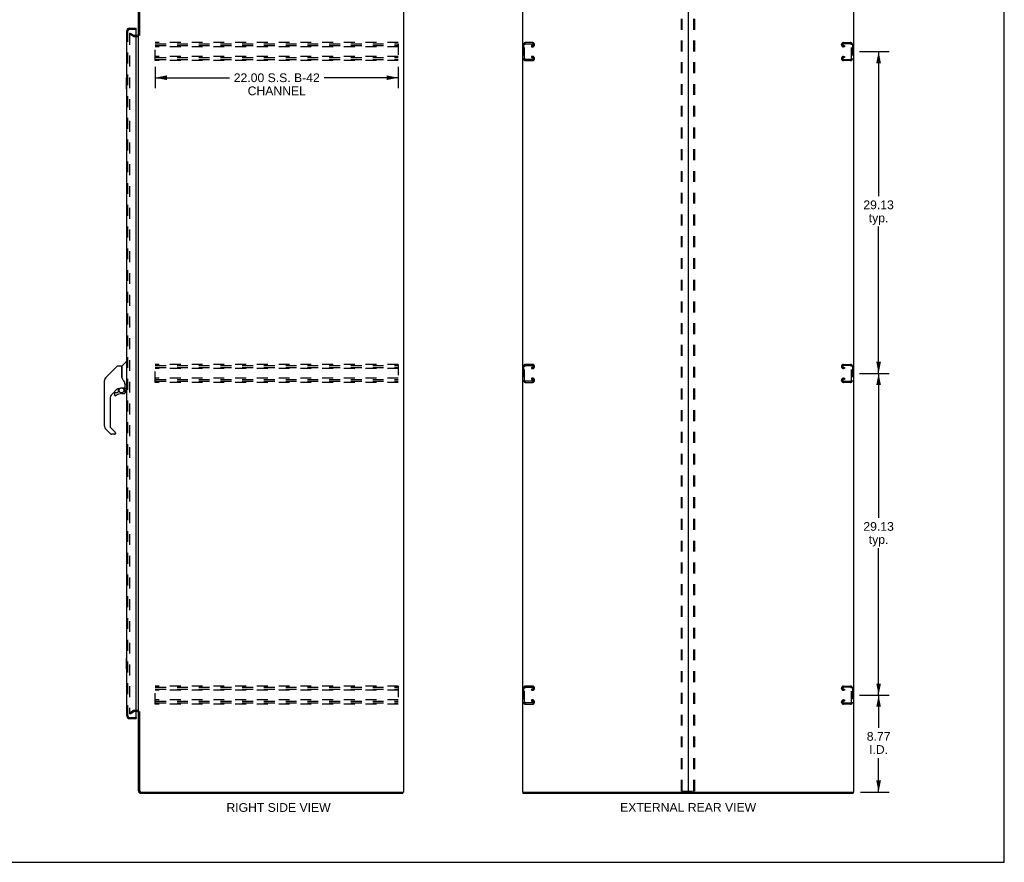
# Model space of a CAD drawing. Header units: inches. Extents: x 0 to 179, y 0 to 116.
# Tile 19 of 21: x 90 to 179, y 0 to 76. Entities that reach past the tile are written whole.
import ezdxf

# ---------------------------------------------------------------- set-up
doc = ezdxf.new("R2010")
doc.units = ezdxf.units.IN
doc.header["$LTSCALE"] = 9.842105
doc.header["$MEASUREMENT"] = 0
doc.linetypes.add('HIDDEN', pattern=[0.2, 0.1, -0.1])
doc.layers.get('0').update_dxf_attribs({"linetype": 'CONTINUOUS'})
for name, color, linetype in [('DEFAULT_2', 8, 'HIDDEN'), ('DIMENSIONS', 7, 'CONTINUOUS'), ('DOOR_ASSEMBLY', 7, 'CONTINUOUS')]:
    doc.layers.add(name, color=color, linetype=linetype)
doc.styles.get("Standard").update_dxf_attribs({"font": 'arial.ttf'})
doc.dimstyles.new('DIMSTYLE_1', dxfattribs={"dimtxt": 0.789474, "dimasz": 1.052632, "dimexe": 0.09, "dimexo": 0.07, "dimgap": 0.0375, "dimtad": 0, "dimtih": 1, "dimtoh": 1, "dimzin": 4, "dimdsep": 46, "dimtxsty": 'Standard', "dimblk": '_FILLED', "dimblk1": '_FILLED', "dimblk2": '_FILLED', "dimcen": 0.09, "dimadec": 3, "dimazin": 1, "dimtfac": 1, "dimtdec": 3, "dimtofl": 0, "dimtmove": 0, "dimatfit": 3, "dimldrblk": '_FILLED', "dimfxl": 0, "dimtolj": 1, "dimtzin": 4, "dimarcsym": 0})

# ---------------------------------------------------------------- blocks, each defined once
blk = doc.blocks.new('_FILLED')
at = {"color": 0, "linetype": 'ByBlock'}
blk.add_solid([(0, 0), (-1, 0.2), (-1, -0.2)], dxfattribs=at)
blk = doc.blocks.new('*D2')
at = {"layer": 'DIMENSIONS', "color": 2, "linetype": 'Continuous'}
for p, q in [((102.079, 72.01), (102.079, 70.068)), ((124.079, 72.01), (124.079, 70.068)), ((102.079, 71.016), (108.797, 71.016)), ((124.079, 71.016), (117.361, 71.016))]:
    blk.add_line(p, q, dxfattribs=at)
at = {"layer": 'DIMENSIONS', "color": 2, "linetype": 'Continuous', "xscale": 1.0526315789, "yscale": 1.0526315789, "zscale": 1.0526315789, "rotation": 180}
blk.add_blockref('_FILLED', (102.079, 71.016), dxfattribs=at)
at = {"layer": 'DIMENSIONS', "color": 2, "linetype": 'Continuous', "xscale": 1.0526315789, "yscale": 1.0526315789, "zscale": 1.0526315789}
blk.add_blockref('_FILLED', (124.079, 71.016), dxfattribs=at)
at = {"layer": 'DIMENSIONS', "color": 2, "linetype": 'Continuous', "insert": (113.079, 71.41), "char_height": 0.78947, "width": 7.77441, "attachment_point": 2, "line_spacing_factor": 0.9}
blk.add_mtext('22.00 S.S. B-42\\PCHANNEL', dxfattribs=at)
blk = doc.blocks.new('*D3')
at = {"layer": 'DIMENSIONS', "color": 2, "linetype": 'Continuous'}
for p, q in [((165.843, 15.129), (168.514, 15.129)), ((167.566, 15.129), (167.566, 12.185)), ((167.566, 6.358), (167.566, 9.422)), ((165.939, 6.358), (168.514, 6.358))]:
    blk.add_line(p, q, dxfattribs=at)
at = {"layer": 'DIMENSIONS', "color": 2, "linetype": 'Continuous', "xscale": 1.0526315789, "yscale": 1.0526315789, "zscale": 1.0526315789}
for p, rotation in [((167.566, 15.129), 90), ((167.566, 6.358), 270)]:
    blk.add_blockref('_FILLED', p, dxfattribs=dict(at, rotation=rotation))
at = {"layer": 'DIMENSIONS', "color": 2, "linetype": 'Continuous', "insert": (167.566, 11.79), "char_height": 0.7895, "width": 2.14537, "attachment_point": 2, "line_spacing_factor": 0.9}
blk.add_mtext('8.77\\PI.D.', dxfattribs=at)
blk = doc.blocks.new('*D4')
at = {"layer": 'DIMENSIONS', "color": 2, "linetype": 'Continuous'}
for p, q in [((165.843, 44.254), (168.514, 44.254)), ((167.566, 44.254), (167.566, 31.191)), ((167.566, 15.129), (167.566, 28.428)), ((165.843, 15.129), (168.514, 15.129))]:
    blk.add_line(p, q, dxfattribs=at)
at = {"layer": 'DIMENSIONS', "color": 2, "linetype": 'Continuous', "xscale": 1.0526315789, "yscale": 1.0526315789, "zscale": 1.0526315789}
for p, rotation in [((167.566, 44.254), 90), ((167.566, 15.129), 270)]:
    blk.add_blockref('_FILLED', p, dxfattribs=dict(at, rotation=rotation))
at = {"layer": 'DIMENSIONS', "color": 2, "linetype": 'Continuous', "insert": (167.566, 30.796), "char_height": 0.7895, "width": 2.75876, "attachment_point": 2, "line_spacing_factor": 0.9}
blk.add_mtext('29.13\\Ptyp.', dxfattribs=at)
blk = doc.blocks.new('*D5')
at = {"layer": 'DIMENSIONS', "color": 2, "linetype": 'Continuous'}
for p, q in [((165.843, 73.379), (168.514, 73.379)), ((167.566, 73.379), (167.566, 60.302)), ((167.566, 44.254), (167.566, 57.539)), ((165.843, 44.254), (168.514, 44.254))]:
    blk.add_line(p, q, dxfattribs=at)
at = {"layer": 'DIMENSIONS', "color": 2, "linetype": 'Continuous', "xscale": 1.0526315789, "yscale": 1.0526315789, "zscale": 1.0526315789}
for p, rotation in [((167.566, 73.379), 90), ((167.566, 44.254), 270)]:
    blk.add_blockref('_FILLED', p, dxfattribs=dict(at, rotation=rotation))
at = {"layer": 'DIMENSIONS', "color": 2, "linetype": 'Continuous', "insert": (167.566, 59.907), "char_height": 0.7895, "width": 2.75876, "attachment_point": 2, "line_spacing_factor": 0.9}
blk.add_mtext('29.13\\Ptyp.', dxfattribs=at)

msp = doc.modelspace()

# ---------------------------------------------------------------- linework, layer by layer
at = {"color": 7, "linetype": 'Continuous'}
for p, q in [((178.947, 0), (178.947, 115.789)), ((124.506, 6.358), (124.506, 6.254)), ((135.366, 6.358), (135.366, 6.254)), ((150.283, 6.358), (150.345, 6.358)), ((165.262, 6.358), (165.262, 6.254)), ((0, 0), (178.947, 0))]:
    msp.add_line(p, q, dxfattribs=at)
at = {"color": 3, "linetype": 'Continuous'}
for p, q in [((100.558, 74.858), (100.558, 78.028)), ((100.662, 78.028), (100.662, 74.843)), ((124.558, 78.15), (124.558, 6.358)), ((135.314, 78.15), (135.314, 6.358)), ((150.314, 78.119), (150.314, 6.39)), ((165.314, 6.358), (165.314, 78.15)), ((100.354, 74.858), (100.416, 74.858)), ((100.558, 13.702), (100.558, 74.806)), ((100.416, 13.65), (100.354, 13.65)), ((100.558, 6.48), (100.558, 13.65)), ((100.662, 13.665), (100.662, 6.48)), ((100.784, 6.358), (124.558, 6.358)), ((100.784, 6.254), (124.506, 6.254)), ((135.314, 6.358), (150.283, 6.358)), ((135.366, 6.254), (165.262, 6.254)), ((150.345, 6.358), (165.314, 6.358))]:
    msp.add_line(p, q, dxfattribs=at)
for centre, radius, start, end in [((100.416, 75.001), 0.142, 270, 360), ((100.416, 13.508), 0.142, 0, 90), ((100.784, 6.48), 0.226, 180, 270), ((100.784, 6.48), 0.122, 180, 270), ((150.283, 6.39), 0.0312, 270, 360), ((150.345, 6.39), 0.0312, 180, 270)]:
    msp.add_arc(centre, radius, start, end, dxfattribs=at)
at = {"layer": 'DEFAULT_2', "color": 8, "linetype": 'HIDDEN'}
for p, q in [((149.71, 6.472), (149.71, 78.037)), ((149.784, 6.472), (149.784, 78.037)), ((150.844, 6.472), (150.844, 78.037)), ((150.918, 6.472), (150.918, 78.037)), ((99.798, 75.059), (99.746, 74.969)), ((99.746, 74.989), (99.746, 13.52)), ((100.086, 74.772), (99.746, 74.969)), ((99.798, 75.059), (100.138, 74.862)), ((100.153, 74.858), (100.354, 74.858)), ((100.153, 74.754), (100.416, 74.754)), ((102.079, 72.567), (102.079, 74.192)), ((124.079, 74.192), (102.079, 74.192)), ((102.079, 74.088), (124.079, 74.088)), ((124.079, 74.088), (124.079, 72.671)), ((135.418, 74.012), (135.418, 72.747)), ((135.522, 72.761), (135.522, 73.998)), ((136.238, 74.192), (135.598, 74.192)), ((135.612, 74.088), (136.224, 74.088)), ((136.418, 73.997), (136.418, 74.012)), ((164.21, 73.997), (164.21, 74.012)), ((164.39, 74.192), (165.03, 74.192)), ((165.016, 74.088), (164.404, 74.088)), ((165.106, 72.761), (165.106, 73.998)), ((165.21, 74.012), (165.21, 72.747)), ((102.079, 73.921), (124.079, 73.921)), ((124.079, 73.817), (102.079, 73.817)), ((136.137, 73.921), (136.137, 73.817)), ((136.224, 73.921), (136.137, 73.921)), ((136.137, 73.817), (136.238, 73.817)), ((164.491, 73.817), (164.39, 73.817)), ((164.404, 73.921), (164.491, 73.921)), ((164.491, 73.921), (164.491, 73.817)), ((124.079, 72.942), (102.079, 72.942)), ((102.079, 72.838), (124.079, 72.838)), ((102.079, 72.671), (124.079, 72.671)), ((124.079, 72.567), (102.079, 72.567)), ((135.598, 72.567), (136.238, 72.567)), ((136.224, 72.671), (135.612, 72.671)), ((136.137, 72.942), (136.137, 72.838)), ((136.238, 72.942), (136.137, 72.942)), ((136.137, 72.838), (136.224, 72.838)), ((136.418, 72.747), (136.418, 72.762)), ((164.21, 72.747), (164.21, 72.762)), ((164.39, 72.942), (164.491, 72.942)), ((165.03, 72.567), (164.39, 72.567)), ((164.491, 72.838), (164.404, 72.838)), ((164.404, 72.671), (165.016, 72.671)), ((164.491, 72.942), (164.491, 72.838)), ((102.079, 43.442), (102.079, 45.067)), ((124.079, 45.067), (102.079, 45.067)), ((102.079, 44.963), (124.079, 44.963)), ((102.079, 44.796), (124.079, 44.796)), ((124.079, 44.692), (102.079, 44.692)), ((124.079, 45.067), (124.079, 43.442)), ((135.418, 44.887), (135.418, 43.622)), ((135.522, 43.636), (135.522, 44.873)), ((136.238, 45.067), (135.598, 45.067)), ((135.612, 44.963), (136.224, 44.963)), ((136.137, 44.796), (136.137, 44.692)), ((136.224, 44.796), (136.137, 44.796)), ((136.137, 44.692), (136.238, 44.692)), ((136.418, 44.872), (136.418, 44.887)), ((164.21, 44.872), (164.21, 44.887)), ((164.39, 45.067), (165.03, 45.067)), ((164.491, 44.692), (164.39, 44.692)), ((165.016, 44.963), (164.404, 44.963)), ((164.404, 44.796), (164.491, 44.796)), ((164.491, 44.796), (164.491, 44.692)), ((165.106, 43.636), (165.106, 44.873)), ((165.21, 44.887), (165.21, 43.622)), ((124.079, 43.817), (102.079, 43.817)), ((102.079, 43.713), (124.079, 43.713)), ((136.137, 43.817), (136.137, 43.713)), ((136.238, 43.817), (136.137, 43.817)), ((136.137, 43.713), (136.224, 43.713)), ((164.39, 43.817), (164.491, 43.817)), ((164.491, 43.713), (164.404, 43.713)), ((164.491, 43.817), (164.491, 43.713)), ((102.079, 43.546), (124.079, 43.546)), ((124.079, 43.442), (102.079, 43.442)), ((135.598, 43.442), (136.238, 43.442)), ((136.224, 43.546), (135.612, 43.546)), ((136.418, 43.622), (136.418, 43.637)), ((164.21, 43.622), (164.21, 43.637)), ((165.03, 43.442), (164.39, 43.442)), ((164.404, 43.546), (165.016, 43.546)), ((124.079, 15.942), (102.079, 15.942)), ((102.079, 14.317), (102.079, 15.942)), ((102.079, 15.838), (124.079, 15.838)), ((102.079, 15.671), (124.079, 15.671)), ((124.079, 15.567), (102.079, 15.567)), ((124.079, 15.942), (124.079, 14.317)), ((135.418, 15.762), (135.418, 14.497)), ((135.522, 14.511), (135.522, 15.748)), ((136.238, 15.942), (135.598, 15.942)), ((135.612, 15.838), (136.224, 15.838)), ((136.224, 15.671), (136.137, 15.671)), ((136.137, 15.671), (136.137, 15.567)), ((136.137, 15.567), (136.238, 15.567)), ((136.418, 15.747), (136.418, 15.762)), ((164.21, 15.747), (164.21, 15.762)), ((164.39, 15.942), (165.03, 15.942)), ((164.491, 15.567), (164.39, 15.567)), ((165.016, 15.838), (164.404, 15.838)), ((164.404, 15.671), (164.491, 15.671)), ((164.491, 15.671), (164.491, 15.567)), ((165.106, 14.511), (165.106, 15.748)), ((165.21, 15.762), (165.21, 14.497)), ((124.079, 14.692), (102.079, 14.692)), ((102.079, 14.588), (124.079, 14.588)), ((102.079, 14.421), (124.079, 14.421)), ((124.079, 14.317), (102.079, 14.317)), ((135.598, 14.317), (136.238, 14.317)), ((136.224, 14.421), (135.612, 14.421)), ((136.238, 14.692), (136.137, 14.692)), ((136.137, 14.692), (136.137, 14.588)), ((136.137, 14.588), (136.224, 14.588)), ((136.418, 14.497), (136.418, 14.512)), ((164.21, 14.497), (164.21, 14.512)), ((164.39, 14.692), (164.491, 14.692)), ((165.03, 14.317), (164.39, 14.317)), ((164.491, 14.588), (164.404, 14.588)), ((164.404, 14.421), (165.016, 14.421)), ((164.491, 14.692), (164.491, 14.588)), ((99.746, 13.54), (100.086, 13.736)), ((99.798, 13.45), (99.746, 13.54)), ((99.798, 13.45), (100.138, 13.646)), ((100.416, 13.754), (100.153, 13.754)), ((100.354, 13.65), (100.153, 13.65)), ((149.731, 6.442), (150.897, 6.442))]:
    msp.add_line(p, q, dxfattribs=at)
for points in [[(99.763, 75.009), (99.761, 75.009), (99.76, 75.008), (99.758, 75.008), (99.756, 75.007), (99.754, 75.006), (99.752, 75.004), (99.751, 75.003), (99.75, 75.001), (99.749, 74.999), (99.748, 74.997), (99.747, 74.995), (99.746, 74.993), (99.746, 74.991), (99.746, 74.989)], [(99.771, 75.007), (99.769, 75.008), (99.767, 75.008), (99.765, 75.009), (99.763, 75.009), (99.763, 75.009)], [(99.746, 13.52), (99.746, 13.518), (99.746, 13.515), (99.747, 13.513)], [(99.763, 13.5), (99.761, 13.5), (99.76, 13.5), (99.758, 13.501), (99.756, 13.502), (99.754, 13.503), (99.752, 13.504), (99.751, 13.506), (99.75, 13.507), (99.749, 13.509), (99.748, 13.511), (99.747, 13.513)], [(99.771, 13.502), (99.769, 13.501), (99.767, 13.5), (99.765, 13.5), (99.763, 13.5), (99.763, 13.5)], [(149.731, 6.442), (149.726, 6.443), (149.721, 6.446), (149.716, 6.451), (149.713, 6.457), (149.711, 6.464), (149.71, 6.472)], [(149.784, 6.472), (149.784, 6.464), (149.786, 6.457), (149.79, 6.451), (149.794, 6.446), (149.799, 6.443), (149.805, 6.442)], [(150.823, 6.442), (150.829, 6.443), (150.834, 6.446), (150.838, 6.451), (150.841, 6.457), (150.844, 6.464), (150.844, 6.472)], [(150.918, 6.472), (150.917, 6.464), (150.915, 6.457), (150.912, 6.451), (150.907, 6.446), (150.902, 6.443), (150.897, 6.442)]]:
    msp.add_lwpolyline(points, dxfattribs=at)
for centre, radius, start, end in [((100.416, 75.001), 0.246, 270, 360), ((100.153, 74.888), 0.134, 240, 270), ((100.153, 74.888), 0.03, 240, 270), ((135.598, 74.012), 0.18, 90, 180), ((135.612, 73.998), 0.09, 90, 180), ((136.224, 73.998), 0.09, 0, 90), ((136.224, 74.011), 0.09, 270, 351.78079), ((136.238, 74.012), 0.18, 0, 90), ((136.238, 73.997), 0.18, 270, 360), ((164.39, 74.012), 0.18, 90, 180), ((164.39, 73.997), 0.18, 180, 270), ((164.404, 73.998), 0.09, 90, 180), ((164.404, 74.011), 0.09, 188.21921, 270), ((165.016, 73.998), 0.09, 0, 90), ((165.03, 74.012), 0.18, 0, 90), ((135.598, 72.747), 0.18, 180, 270), ((135.612, 72.761), 0.09, 180, 270), ((136.224, 72.748), 0.09, 0, 90), ((136.224, 72.761), 0.09, 270, 351.78079), ((136.238, 72.762), 0.18, 0, 90), ((136.238, 72.747), 0.18, 270, 360), ((164.39, 72.762), 0.18, 90, 180), ((164.39, 72.747), 0.18, 180, 270), ((164.404, 72.748), 0.09, 90, 180), ((164.404, 72.761), 0.09, 188.21921, 270), ((165.016, 72.761), 0.09, 270, 360), ((165.03, 72.747), 0.18, 270, 360), ((135.598, 44.887), 0.18, 90, 180), ((135.612, 44.873), 0.09, 90, 180), ((136.224, 44.873), 0.09, 0, 90), ((136.224, 44.886), 0.09, 270, 351.78079), ((136.238, 44.887), 0.18, 0, 90), ((136.238, 44.872), 0.18, 270, 360), ((164.39, 44.887), 0.18, 90, 180), ((164.39, 44.872), 0.18, 180, 270), ((164.404, 44.873), 0.09, 90, 180), ((164.404, 44.886), 0.09, 188.21921, 270), ((165.016, 44.873), 0.09, 0, 90), ((165.03, 44.887), 0.18, 0, 90), ((136.224, 43.623), 0.09, 0, 90), ((136.238, 43.637), 0.18, 0, 90), ((164.39, 43.637), 0.18, 90, 180), ((164.404, 43.623), 0.09, 90, 180), ((135.598, 43.622), 0.18, 180, 270), ((135.612, 43.636), 0.09, 180, 270), ((136.224, 43.636), 0.09, 270, 351.78079), ((136.238, 43.622), 0.18, 270, 360), ((164.39, 43.622), 0.18, 180, 270), ((164.404, 43.636), 0.09, 188.21921, 270), ((165.016, 43.636), 0.09, 270, 360), ((165.03, 43.622), 0.18, 270, 360), ((135.598, 15.762), 0.18, 90, 180), ((135.612, 15.748), 0.09, 90, 180), ((136.224, 15.748), 0.09, 0, 90), ((136.224, 15.761), 0.09, 270, 351.78079), ((136.238, 15.762), 0.18, 0, 90), ((136.238, 15.747), 0.18, 270, 360), ((164.39, 15.762), 0.18, 90, 180), ((164.39, 15.747), 0.18, 180, 270), ((164.404, 15.748), 0.09, 90, 180), ((164.404, 15.761), 0.09, 188.21921, 270), ((165.016, 15.748), 0.09, 0, 90), ((165.03, 15.762), 0.18, 0, 90), ((135.598, 14.497), 0.18, 180, 270), ((135.612, 14.511), 0.09, 180, 270), ((136.224, 14.498), 0.09, 0, 90), ((136.224, 14.511), 0.09, 270, 351.78079), ((136.238, 14.512), 0.18, 0, 90), ((136.238, 14.497), 0.18, 270, 360), ((164.39, 14.512), 0.18, 90, 180), ((164.39, 14.497), 0.18, 180, 270), ((164.404, 14.498), 0.09, 90, 180), ((164.404, 14.511), 0.09, 188.21921, 270), ((165.016, 14.511), 0.09, 270, 360), ((165.03, 14.497), 0.18, 270, 360), ((100.153, 13.62), 0.134, 90, 120), ((100.153, 13.62), 0.03, 90, 120), ((100.416, 13.508), 0.246, 0, 90)]:
    msp.add_arc(centre, radius, start, end, dxfattribs=at)
at = {"layer": 'DOOR_ASSEMBLY', "color": 3, "linetype": 'Continuous'}
for p, q in [((99.5, 13.251), (99.5, 75.258)), ((99.747, 75.504), (100.354, 75.504)), ((100.354, 13.128), (100.354, 75.38)), ((99.747, 13.004), (100.354, 13.004))]:
    msp.add_line(p, q, dxfattribs=at)
at = {"layer": 'DOOR_ASSEMBLY', "color": 8, "linetype": 'HIDDEN'}
for p, q in [((99.604, 13.251), (99.604, 75.258)), ((99.747, 75.4), (100.334, 75.4)), ((99.747, 13.108), (100.334, 13.108))]:
    msp.add_line(p, q, dxfattribs=at)
at = {"layer": 'DOOR_ASSEMBLY', "color": 7, "linetype": 'Continuous'}
for p, q in [((100.354, 75.4), (100.334, 75.4)), ((100.354, 75.4), (100.354, 75.504)), ((99.44, 70.989), (99.44, 70.019)), ((99.5, 71.004), (99.455, 71.004)), ((99.487, 70.904), (99.487, 70.104)), ((99.455, 70.004), (99.5, 70.004)), ((98.643, 44.92), (97.6, 43.877)), ((98.698, 44.943), (99.052, 44.943)), ((99.059, 44.935), (99.059, 43.891)), ((99.067, 43.879), (99.067, 44.931)), ((99.076, 44.952), (99.371, 45.247)), ((99.453, 45.258), (99.399, 45.258)), ((99.461, 45.25), (99.461, 42.884)), ((99.461, 45.199), (99.5, 45.199)), ((97.533, 43.788), (97.533, 43.787)), ((97.6, 43.877), (97.905, 44.183)), ((97.905, 44.183), (97.905, 44.183)), ((99.079, 43.847), (99.06, 43.9)), ((99.108, 43.781), (99.079, 43.847)), ((97.478, 43.016), (97.478, 43.603)), ((97.485, 39.496), (97.485, 43.599)), ((98.665, 42.875), (98.169, 42.38)), ((98.709, 42.873), (98.709, 42.589)), ((98.747, 42.876), (98.823, 42.876)), ((99.02, 42.948), (99.315, 42.948)), ((99.216, 42.948), (99.281, 42.882)), ((99.276, 42.877), (99.273, 42.875)), ((99.335, 43.323), (99.334, 43.346)), ((99.335, 43.323), (99.335, 42.967)), ((99.343, 43.322), (99.343, 43.325)), ((99.343, 43.32), (99.343, 43.322)), ((99.343, 43.317), (99.343, 43.32)), ((99.343, 42.916), (99.343, 43.317)), ((99.382, 42.876), (99.453, 42.876)), ((99.461, 42.935), (99.5, 42.935)), ((97.996, 41.962), (97.996, 39.411)), ((98.394, 42.427), (98.394, 42.308)), ((98.397, 42.299), (98.396, 42.308)), ((98.405, 42.308), (98.396, 42.308)), ((98.473, 42.231), (98.464, 42.231)), ((98.625, 42.506), (98.473, 42.506)), ((98.482, 42.231), (98.473, 42.231)), ((98.49, 42.233), (98.482, 42.231)), ((98.499, 42.235), (98.49, 42.233)), ((98.507, 42.239), (98.499, 42.235)), ((98.515, 42.243), (98.507, 42.239)), ((98.522, 42.248), (98.515, 42.243)), ((98.706, 42.581), (98.634, 42.509)), ((99.024, 42.427), (99.26, 42.427)), ((99.328, 42.743), (99.337, 42.743)), ((99.337, 42.506), (99.328, 42.506)), ((99.339, 42.743), (99.339, 42.506)), ((98.02, 39.355), (98.451, 38.924)), ((98.052, 38.766), (97.6, 39.218)), ((98.39, 38.742), (98.108, 38.742)), ((98.469, 38.881), (98.469, 38.821)), ((99.44, 18.489), (99.44, 17.519)), ((99.5, 18.504), (99.455, 18.504)), ((99.487, 18.404), (99.487, 17.604)), ((99.455, 17.504), (99.5, 17.504)), ((100.334, 13.108), (100.354, 13.108)), ((100.354, 13.108), (100.354, 13.004))]:
    msp.add_line(p, q, dxfattribs=at)
for points in [[(99.485, 70.94), (99.486, 70.935), (99.486, 70.929), (99.487, 70.923), (99.487, 70.917), (99.487, 70.911), (99.487, 70.904)], [(99.487, 70.104), (99.487, 70.098), (99.487, 70.092), (99.487, 70.086), (99.486, 70.08), (99.486, 70.074), (99.485, 70.068)], [(98.643, 44.92), (98.65, 44.927), (98.659, 44.933), (98.668, 44.937), (98.678, 44.941), (98.688, 44.943), (98.698, 44.943)], [(97.6, 43.877), (97.579, 43.854), (97.553, 43.821), (97.531, 43.785), (97.513, 43.747), (97.5, 43.707), (97.492, 43.676)], [(97.511, 43.74), (97.5, 43.707), (97.498, 43.701)], [(99.059, 44.061), (99.06, 44.062), (99.06, 44.063), (99.061, 44.064), (99.063, 44.066), (99.066, 44.067), (99.067, 44.068)], [(99.282, 43.493), (99.231, 43.566), (99.183, 43.643), (99.142, 43.714), (99.108, 43.781)], [(98.824, 42.876), (98.829, 42.877), (98.832, 42.878), (98.835, 42.879), (98.838, 42.881), (98.841, 42.882), (98.844, 42.884), (98.847, 42.886), (98.85, 42.888), (98.858, 42.894)], [(98.858, 42.894), (98.863, 42.897), (98.868, 42.9), (98.874, 42.903), (98.88, 42.907), (98.887, 42.911), (98.894, 42.915), (98.902, 42.919), (98.91, 42.923), (98.919, 42.927), (98.929, 42.931), (98.94, 42.935), (98.951, 42.938), (98.963, 42.941), (98.976, 42.944), (98.989, 42.946), (99.002, 42.947), (99.016, 42.948), (99.02, 42.948)], [(99.328, 42.743), (99.327, 42.758), (99.325, 42.772), (99.323, 42.787), (99.319, 42.801), (99.314, 42.814), (99.307, 42.828), (99.3, 42.84), (99.292, 42.852), (99.283, 42.864), (99.273, 42.875)], [(99.28, 42.881), (99.28, 42.881), (99.279, 42.88), (99.279, 42.88), (99.278, 42.879), (99.276, 42.877)], [(99.28, 42.881), (99.29, 42.87), (99.3, 42.858), (99.308, 42.845), (99.316, 42.832), (99.322, 42.818), (99.327, 42.803), (99.331, 42.789), (99.334, 42.774), (99.336, 42.759), (99.337, 42.743)], [(99.334, 43.346), (99.329, 43.381), (99.32, 43.415), (99.308, 43.447), (99.293, 43.476), (99.282, 43.493)], [(99.335, 43.278), (99.335, 43.277), (99.337, 43.273), (99.338, 43.269), (99.339, 43.266)], [(99.338, 43.266), (99.34, 43.259), (99.341, 43.253), (99.342, 43.246), (99.342, 43.24), (99.343, 43.233), (99.343, 43.226)], [(98.464, 42.231), (98.456, 42.233), (98.447, 42.235), (98.44, 42.238), (98.432, 42.243), (98.425, 42.248), (98.419, 42.253), (98.413, 42.26), (98.408, 42.267), (98.404, 42.274), (98.4, 42.282), (98.398, 42.291), (98.397, 42.299)], [(98.405, 42.308), (98.405, 42.3), (98.407, 42.292), (98.409, 42.285), (98.412, 42.278), (98.415, 42.271), (98.42, 42.265), (98.425, 42.259), (98.431, 42.254), (98.437, 42.25), (98.444, 42.246), (98.451, 42.243), (98.458, 42.241), (98.466, 42.24), (98.473, 42.24), (98.481, 42.24), (98.489, 42.242), (98.496, 42.244), (98.503, 42.247), (98.51, 42.251), (98.516, 42.255)], [(99.337, 42.506), (99.336, 42.497), (99.335, 42.489), (99.332, 42.48), (99.329, 42.472), (99.325, 42.465), (99.32, 42.458), (99.314, 42.452), (99.308, 42.446), (99.301, 42.441), (99.293, 42.437), (99.286, 42.433), (99.277, 42.431), (99.269, 42.43), (99.26, 42.429)], [(99.26, 42.438), (99.268, 42.438), (99.275, 42.44), (99.282, 42.442), (99.289, 42.445), (99.296, 42.448), (99.302, 42.453), (99.308, 42.458), (99.313, 42.463), (99.317, 42.47), (99.321, 42.476), (99.324, 42.483), (99.326, 42.491), (99.327, 42.498), (99.328, 42.506)], [(99.26, 42.438), (99.26, 42.436), (99.26, 42.433)], [(99.26, 42.433), (99.26, 42.432), (99.26, 42.431), (99.26, 42.43), (99.26, 42.429), (99.26, 42.429)], [(98.456, 38.918), (98.455, 38.919), (98.454, 38.92), (98.453, 38.921), (98.453, 38.922), (98.452, 38.923), (98.451, 38.924)], [(99.485, 18.44), (99.486, 18.435), (99.486, 18.429), (99.487, 18.423), (99.487, 18.417), (99.487, 18.411), (99.487, 18.404)], [(99.487, 17.604), (99.487, 17.598), (99.487, 17.592), (99.487, 17.586), (99.486, 17.58), (99.486, 17.574), (99.485, 17.568)]]:
    msp.add_lwpolyline(points, dxfattribs=at)
msp.add_circle((99.024, 42.722), 0.217, dxfattribs=at)
at = {"layer": 'DOOR_ASSEMBLY', "color": 3, "linetype": 'Continuous'}
for centre, radius, start, end in [((99.747, 75.258), 0.246, 90, 180), ((100.334, 75.38), 0.02, 0, 90), ((99.747, 13.251), 0.246, 180, 270), ((100.334, 13.128), 0.02, 270, 360)]:
    msp.add_arc(centre, radius, start, end, dxfattribs=at)
at = {"layer": 'DOOR_ASSEMBLY', "color": 8, "linetype": 'HIDDEN'}
for centre, start, end in [((99.747, 75.258), 90, 180), ((99.747, 13.251), 180, 270)]:
    msp.add_arc(centre, 0.142, start, end, dxfattribs=at)
at = {"layer": 'DOOR_ASSEMBLY', "color": 7, "linetype": 'Continuous'}
for centre, radius, start, end in [((99.664, 75.114), 0.26, 87.39527, 90), ((99.455, 70.989), 0.015, 90, 180), ((99.485, 70.989), 0.015, 0, 90), ((99.455, 70.019), 0.015, 180, 270), ((99.485, 70.019), 0.015, 270, 360), ((99.052, 44.935), 0.00787, 0, 90), ((99.079, 44.762), 0.0197, 180, 233.00595), ((99.097, 44.931), 0.0295, 135, 180), ((99.399, 45.219), 0.0394, 90, 135), ((99.453, 45.25), 0.00787, 0, 90), ((97.878, 43.599), 0.394, 135, 167.37683), ((97.497, 43.603), 0.0197, 128.21988, 180), ((97.497, 43.016), 0.0197, 180, 229.78214), ((97.878, 43.599), 0.394, 168.7096, 180), ((98.747, 42.68), 0.197, 90, 129.38059), ((99.142, 42.743), 0.197, 0, 45), ((99.315, 42.967), 0.0197, 270, 360), ((99.382, 42.916), 0.0394, 180, 270), ((99.453, 42.884), 0.00787, 270, 360), ((98.587, 41.962), 0.591, 135, 180), ((98.473, 42.427), 0.0787, 90, 180), ((98.473, 42.308), 0.0787, 180, 309.5212), ((99.024, 41.64), 0.787, 90, 129.5212), ((98.625, 42.517), 0.0118, 270, 315), ((98.697, 42.589), 0.0118, 315, 360), ((99.26, 42.506), 0.0787, 270, 360), ((97.878, 39.496), 0.394, 180, 225), ((98.075, 39.411), 0.0787, 180, 225), ((98.108, 38.821), 0.0787, 225, 270), ((98.39, 38.821), 0.0787, 270, 360), ((98.41, 38.881), 0.0591, 0, 38.86737), ((99.455, 18.489), 0.015, 90, 180), ((99.485, 18.489), 0.015, 0, 90), ((99.455, 17.519), 0.015, 180, 270), ((99.485, 17.519), 0.015, 270, 360), ((99.664, 13.394), 0.26, 270, 272.62033)]:
    msp.add_arc(centre, radius, start, end, dxfattribs=at)

# ---------------------------------------------------------------- texts
at = {"layer": 'DIMENSIONS', "color": 2, "linetype": 'Continuous', "char_height": 0.78947, "attachment_point": 2, "line_spacing_factor": 0.9}
for s, insert, width in [('RIGHT SIDE VIEW', (113.24, 5.357), 9.41499), ('EXTERNAL REAR VIEW', (150.322, 5.364), 12.29114)]:
    msp.add_mtext(s, dxfattribs=dict(at, insert=insert, width=width))

# ---------------------------------------------------------------- dimensions: what is measured, and where the dimension line sits
at = {"layer": 'DIMENSIONS', "color": 2, "linetype": 'Continuous'}
for base, p1, p2, text, picture, middle in [((167.566337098, 73.379309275), (165.772829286, 44.254309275), (165.772829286, 73.379309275), '<>\\Ptyp.', '*D5', (167.566337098, 58.920203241)), ((167.566337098, 44.254309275), (165.772829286, 15.129309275), (165.772829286, 44.254309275), '<>\\Ptyp.', '*D4', (167.566337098, 29.809113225)), ((167.566, 15.129), (165.869, 6.358), (165.773, 15.129), '<>\\PI.D.', '*D3', (167.566, 10.804))]:
    dim = msp.add_linear_dim(base=base, p1=p1, p2=p2, angle=90, text=text, dimstyle='DIMSTYLE_1', dxfattribs=at)
    dim.commit()
    dim.dimension.update_dxf_attribs({"geometry": picture, "text_midpoint": middle, "dimtype": 160})
dim = msp.add_linear_dim(base=(124.079, 71.016), p1=(102.079, 72.08), p2=(124.079, 72.08), text='<> S.S. B-42\\PCHANNEL', dimstyle='DIMSTYLE_1', dxfattribs=at)
dim.commit()
dim.dimension.update_dxf_attribs({"geometry": '*D2', "text_midpoint": (113.079, 70.424), "dimtype": 160})

doc.saveas('drawing.dxf')
